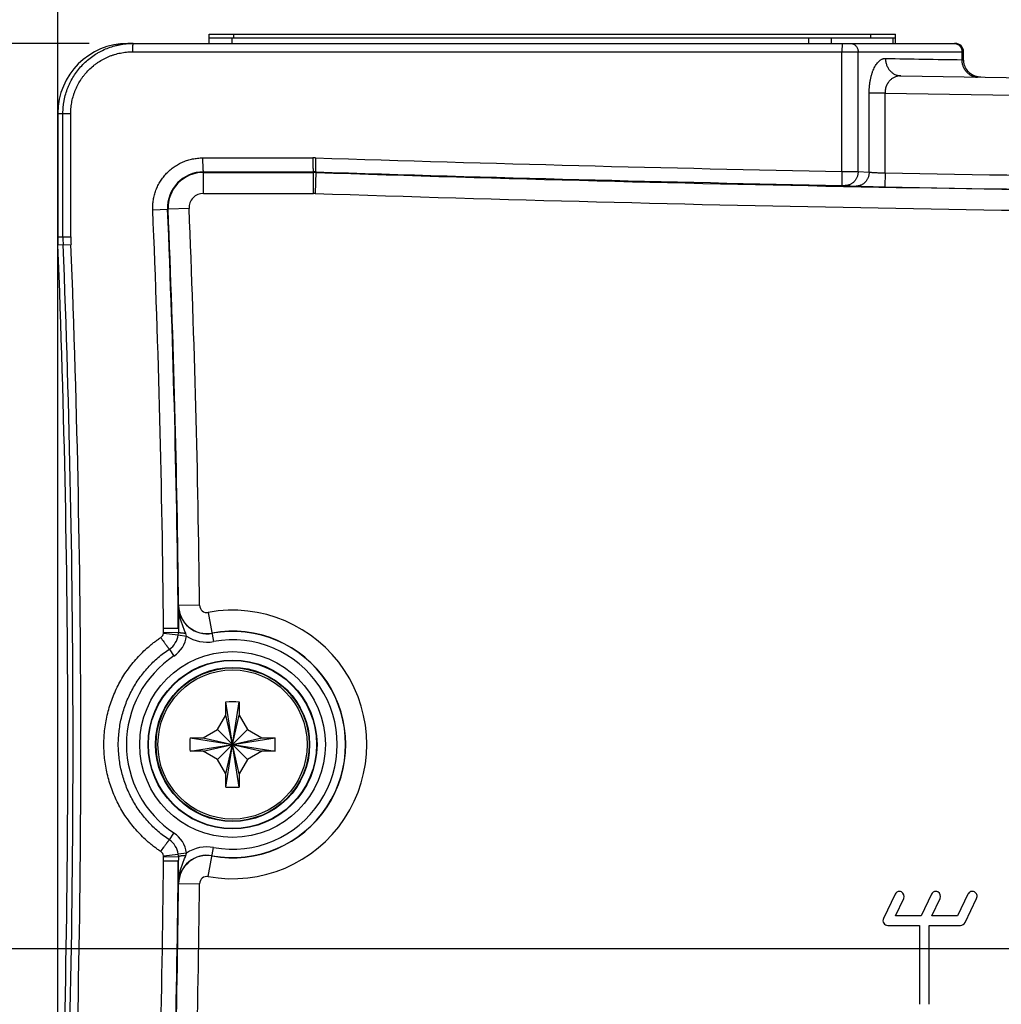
# Model space of a CAD drawing. Header units: inches. Extents: x 0 to 34, y 0 to 22.
# Tile 14 of 42: x 9.9 to 11.3, y 17.3 to 18.7. Entities that reach past the tile are written whole.
import ezdxf

# ---------------------------------------------------------------- set-up
doc = ezdxf.new("R2010")
doc.units = ezdxf.units.IN
doc.header["$LTSCALE"] = 1.87
doc.header["$MEASUREMENT"] = 0
doc.layers.get('0').update_dxf_attribs({"linetype": 'CONTINUOUS'})
doc.layers.add('DIMENSIONS', color=7, linetype='CONTINUOUS')
doc.styles.get("Standard").update_dxf_attribs({"font": 'txt', "width": 0.8})
doc.dimstyles.new('DIMSTYLE_1', dxfattribs={"dimtxt": 0.125, "dimasz": 0.18, "dimexe": 0.18, "dimexo": 0.0625, "dimgap": 0.09, "dimtad": 0, "dimtih": 1, "dimtoh": 1, "dimdec": 3, "dimzin": 4, "dimdsep": 46, "dimtxsty": 'STANDARD', "dimblk": '_FILLED', "dimblk1": '_FILLED', "dimblk2": '_FILLED', "dimcen": 0.09, "dimadec": 0, "dimazin": 0, "dimtp": 0.01, "dimtm": 0.01, "dimtfac": 1, "dimtdec": 3, "dimtofl": 0, "dimtmove": 0, "dimatfit": 3, "dimldrblk": '_FILLED', "dimfxl": 1, "dimtolj": 1, "dimtzin": 4, "dimarcsym": 0})

# ---------------------------------------------------------------- blocks, each defined once
blk = doc.blocks.new('_FILLED')
at = {"color": 0, "linetype": 'BYBLOCK'}
blk.add_solid([(0, 0), (-1, 0.1736), (-1, -0.1736)], dxfattribs=at)
blk = doc.blocks.new('*D3')
at = {"layer": 'DIMENSIONS', "color": 2, "linetype": 'CONTINUOUS'}
for p, q in [((9.9657, 16.9068), (9.9657, 19.5759)), ((11.4787, 17.4559), (11.4787, 19.5759)), ((9.9657, 19.4509), (9.3491, 19.4509)), ((11.4787, 19.4509), (11.8387, 19.4509))]:
    blk.add_line(p, q, dxfattribs=at)
at = {"layer": 'DIMENSIONS', "color": 2, "linetype": 'CONTINUOUS', "xscale": 0.18, "yscale": 0.18, "zscale": 0.18}
blk.add_blockref('_FILLED', (9.9657, 19.4509), dxfattribs=at)
at = {"layer": 'DIMENSIONS', "color": 2, "linetype": 'CONTINUOUS', "xscale": 0.18, "yscale": 0.18, "zscale": 0.18, "rotation": 180}
blk.add_blockref('_FILLED', (11.4787, 19.4509), dxfattribs=at)
at = {"layer": 'DIMENSIONS', "color": 2, "linetype": 'CONTINUOUS', "insert": (9.2866, 19.5134), "char_height": 0.125, "width": 1.325, "attachment_point": 3, "line_spacing_factor": 0.9}
blk.add_mtext('1.513{\\Ftxt.shx;\\W1.000000;\\H0.125000; }[38.43]', dxfattribs=at)
blk = doc.blocks.new('*D4')
at = {"layer": 'DIMENSIONS', "color": 2, "linetype": 'CONTINUOUS'}
for p, q in [((10.0108, 18.6879), (9.0907, 18.6879)), ((9.2157, 18.6879), (9.2157, 18.1656)), ((9.2157, 17.3934), (9.2157, 17.9156)), ((11.4162, 17.3934), (9.0907, 17.3934))]:
    blk.add_line(p, q, dxfattribs=at)
at = {"layer": 'DIMENSIONS', "color": 2, "linetype": 'CONTINUOUS', "xscale": 0.18, "yscale": 0.18, "zscale": 0.18}
for p, rotation in [((9.2157, 18.6879), 90), ((9.2157, 17.3934), 270)]:
    blk.add_blockref('_FILLED', p, dxfattribs=dict(at, rotation=rotation))
at = {"layer": 'DIMENSIONS', "color": 2, "linetype": 'CONTINUOUS', "insert": (9.2157, 18.1031), "char_height": 0.125, "width": 1.325, "attachment_point": 2, "line_spacing_factor": 0.9}
blk.add_mtext('1.295{\\Ftxt.shx;\\W1.000000;\\H0.125000; }[32.88]', dxfattribs=at)
blk = doc.blocks.new('*D7')
at = {"layer": 'DIMENSIONS', "color": 2, "linetype": 'CONTINUOUS'}
for p, q in [((10.0108, 18.6879), (7.8394, 18.6879)), ((7.9644, 18.6879), (7.9644, 17.8262)), ((7.9644, 16.7145), (7.9644, 17.5762)), ((12.0996, 16.7145), (7.8394, 16.7145))]:
    blk.add_line(p, q, dxfattribs=at)
at = {"layer": 'DIMENSIONS', "color": 2, "linetype": 'CONTINUOUS', "xscale": 0.18, "yscale": 0.18, "zscale": 0.18}
for p, rotation in [((7.9644, 18.6879), 90), ((7.9644, 16.7145), 270)]:
    blk.add_blockref('_FILLED', p, dxfattribs=dict(at, rotation=rotation))
at = {"layer": 'DIMENSIONS', "color": 2, "linetype": 'CONTINUOUS', "insert": (7.9644, 17.7637), "char_height": 0.125, "width": 1.325, "attachment_point": 2, "line_spacing_factor": 0.9}
blk.add_mtext('1.973{\\Ftxt.shx;\\W1.000000;\\H0.125000; }[50.12]', dxfattribs=at)

msp = doc.modelspace()

# ---------------------------------------------------------------- linework, layer by layer
at = {"color": 7, "linetype": 'CONTINUOUS'}
for p, q in [((10.1823, 18.6879), (10.1823, 18.7009)), ((10.1823, 18.7009), (11.1638, 18.7009)), ((10.2173, 18.6959), (10.2173, 18.7009)), ((11.1288, 18.6959), (11.1288, 18.7009)), ((11.1638, 18.6879), (11.1638, 18.7009)), ((10.0658, 18.6879), (11.2494, 18.6879)), ((10.1823, 18.6959), (11.1638, 18.6959)), ((10.2153, 18.6879), (10.2153, 18.6959)), ((11.0398, 18.6879), (11.0398, 18.6959)), ((11.0723, 18.6879), (11.0723, 18.6959)), ((11.0876, 18.6879), (11.0874, 18.6759)), ((11.1605, 18.6879), (11.1605, 18.6959)), ((10.0725, 18.6759), (11.2614, 18.6759)), ((11.0874, 18.5049), (11.0874, 18.6759)), ((11.1105, 18.5047), (11.1105, 18.6759)), ((11.2591, 18.6646), (11.2591, 18.6759)), ((11.2614, 18.6645), (11.2614, 18.6759)), ((11.2591, 18.6646), (11.2614, 18.6645)), ((11.2615, 18.663), (11.2614, 18.6645)), ((11.2841, 18.6397), (11.282, 18.6399)), ((11.286, 18.6395), (11.2841, 18.6397)), ((11.1263, 18.5039), (11.1263, 18.6169)), ((11.149, 18.6169), (11.1263, 18.6169)), ((11.149, 18.5026), (11.149, 18.6169)), ((9.9657, 18.5879), (9.9657, 18.4113)), ((9.9657, 18.5879), (9.9843, 18.5879)), ((9.9731, 18.4113), (9.9731, 18.5879)), ((9.9843, 18.4113), (9.9843, 18.5879)), ((10.1728, 18.5241), (10.3304, 18.5243)), ((10.174, 18.5041), (10.3314, 18.5043)), ((10.174, 18.5041), (10.174, 18.5034)), ((10.174, 18.4734), (10.174, 18.5034)), ((10.174, 18.5034), (10.3314, 18.5034)), ((10.3314, 18.4734), (10.3314, 18.5043)), ((10.3348, 18.5042), (10.3338, 18.4733)), ((11.0874, 18.5049), (11.1105, 18.5047)), ((11.1105, 18.5047), (11.1263, 18.5039)), ((11.149, 18.5026), (11.1486, 18.4827)), ((10.174, 18.4734), (10.3314, 18.4734)), ((11.0874, 18.4849), (11.092, 18.4848)), ((11.092, 18.4848), (11.1078, 18.4839)), ((10.1016, 18.4499), (10.1228, 18.4507)), ((10.1228, 18.4507), (10.1235, 18.4507)), ((10.1535, 18.452), (10.1235, 18.4507)), ((9.9657, 18.4113), (9.9843, 18.4113)), ((9.9733, 18.3997), (9.966, 18.3994)), ((9.9733, 18.3997), (9.9845, 18.4002)), ((10.1685, 17.8844), (10.1382, 17.8841)), ((10.181, 17.8742), (10.1886, 17.8325)), ((10.117, 17.8515), (10.1382, 17.8517)), ((10.117, 17.8457), (10.117, 17.8515)), ((10.117, 17.8457), (10.1382, 17.846)), ((10.117, 17.8447), (10.117, 17.8457)), ((10.117, 17.8447), (10.138, 17.8421)), ((10.138, 17.8421), (10.1498, 17.8405)), ((10.1498, 17.8405), (10.1487, 17.8443)), ((10.1253, 17.8218), (10.1319, 17.8119)), ((10.2062, 17.7456), (10.2063, 17.7462)), ((10.2062, 17.7274), (10.2062, 17.7456)), ((10.2063, 17.6245), (10.2252, 17.7462)), ((10.2252, 17.6245), (10.2063, 17.7462)), ((10.2252, 17.7462), (10.2252, 17.7456)), ((10.2252, 17.7456), (10.2252, 17.7274)), ((10.1943, 17.7068), (10.2062, 17.7274)), ((10.2062, 17.6434), (10.2252, 17.7274)), ((10.2252, 17.6434), (10.2062, 17.7274)), ((10.2252, 17.7274), (10.2371, 17.7068)), ((10.1737, 17.6949), (10.1943, 17.7068)), ((10.1943, 17.664), (10.2371, 17.7068)), ((10.2371, 17.664), (10.1943, 17.7068)), ((10.2371, 17.7068), (10.2577, 17.6949)), ((10.1549, 17.6948), (10.1555, 17.6949)), ((10.1549, 17.6948), (10.2766, 17.6759)), ((10.1549, 17.6759), (10.2766, 17.6948)), ((10.1555, 17.6949), (10.1737, 17.6949)), ((10.1737, 17.6949), (10.2577, 17.6759)), ((10.1737, 17.6759), (10.2577, 17.6949)), ((10.2577, 17.6949), (10.276, 17.6949)), ((10.276, 17.6949), (10.2766, 17.6948)), ((10.1555, 17.6759), (10.1549, 17.6759)), ((10.1737, 17.6759), (10.1555, 17.6759)), ((10.1943, 17.664), (10.1737, 17.6759)), ((10.2577, 17.6759), (10.2371, 17.664)), ((10.276, 17.6759), (10.2577, 17.6759)), ((10.2766, 17.6759), (10.276, 17.6759)), ((10.2062, 17.6434), (10.1943, 17.664)), ((10.2371, 17.664), (10.2252, 17.6434)), ((10.2062, 17.6251), (10.2062, 17.6434)), ((10.2252, 17.6434), (10.2252, 17.6251)), ((10.2063, 17.6245), (10.2062, 17.6251)), ((10.2252, 17.6251), (10.2252, 17.6245)), ((10.1253, 17.5489), (10.1319, 17.5588)), ((10.1498, 17.5302), (10.138, 17.5287)), ((10.1487, 17.5265), (10.1498, 17.5302)), ((10.181, 17.4966), (10.1886, 17.5382)), ((10.117, 17.526), (10.138, 17.5287)), ((10.117, 17.525), (10.117, 17.526)), ((10.117, 17.5192), (10.117, 17.525)), ((10.117, 17.525), (10.1382, 17.5247)), ((10.117, 17.5192), (10.1382, 17.519)), ((10.1382, 17.4867), (10.1382, 17.5005)), ((10.1382, 17.4867), (10.1685, 17.4863)), ((11.1633, 17.4714), (11.1467, 17.4367)), ((11.164, 17.4406), (11.1759, 17.4654)), ((11.2154, 17.4714), (11.2006, 17.4406)), ((11.2161, 17.4406), (11.2279, 17.4654)), ((11.2675, 17.4714), (11.2527, 17.4406)), ((11.2634, 17.4307), (11.28, 17.4654)), ((11.2006, 17.4406), (11.164, 17.4406)), ((11.2527, 17.4406), (11.2161, 17.4406)), ((11.1529, 17.4267), (11.1981, 17.4267)), ((11.1981, 17.4267), (11.1981, 17.3139)), ((11.212, 17.3139), (11.212, 17.4267)), ((11.212, 17.4267), (11.2571, 17.4267))]:
    msp.add_line(p, q, dxfattribs=at)
msp.add_lwpolyline([(11.282, 18.6399), (11.28, 18.6404), (11.278, 18.641), (11.2761, 18.6418), (11.2742, 18.6427), (11.2724, 18.6438), (11.2708, 18.6451), (11.2692, 18.6464), (11.2678, 18.6479), (11.2665, 18.6495), (11.2653, 18.6512), (11.2642, 18.653), (11.2634, 18.6549), (11.2626, 18.6569), (11.2621, 18.6589), (11.2617, 18.6609), (11.2615, 18.663)], dxfattribs=at)
for radius in [0.1328, 0.1208, 0.1202, 0.1102, 0.1095, 0.1067]:
    msp.add_circle((10.2157, 17.6854), radius, dxfattribs=at)
for centre, radius, start, end in [((10.0658, 18.5878), 0.1, 89.9926, 179.9926), ((10.0733, 18.5875), 0.1004, 90.0007, 94.2849), ((11.2482, 18.678), 0.00987, 83.798, 89.9966), ((11.2482, 18.678), 0.00988, 82.9845, 83.7984), ((11.2494, 18.6759), 0.012, 0, 90), ((12.1131, 72.6478), 53.99, 268.97748, 269.09368), ((12.1357, 72.6479), 54.015, 268.97748, 271.02252), ((11.2817, 18.6602), 0.0206, 261.2714, 269.0921), ((12.1357, 72.6479), 54.04, 268.9537, 271.0463), ((10.3305, 18.4027), 0.1216, 88.1474, 90.0512), ((12.16, 74.9668), 56.4721, 268.14743, 268.9116), ((10.174, 18.4529), 0.0513, 90.0931, 182.4092), ((10.174, 18.4529), 0.0505, 90, 182.4156), ((10.3315, 18.4029), 0.1014, 88.1559, 90.0613), ((10.3314, 18.4029), 0.1005, 88.0949, 90), ((12.1595, 74.8727), 56.398, 268.14587, 268.91068), ((12.1357, 72.6479), 54.1745, 268.0949, 269.79866), ((12.1357, 72.6479), 54.1542, 268.95591, 269.79896), ((10.174, 18.4529), 0.0205, 90, 182.4156), ((10.3314, 18.4029), 0.0705, 88.0949, 90), ((12.1357, 72.6479), 54.2045, 268.0949, 269.79866), ((12.1357, 72.6479), 54.1742, 268.95591, 269.79896), ((-8.0257, 17.6853), 18.1434, 0.52477, 2.41501), ((-8.0391, 17.6854), 18.178, 0.52431, 2.41303), ((-8.0199, 17.6854), 18.1595, 0.62696, 2.41557), ((-8.0199, 17.6854), 18.1895, 0.62696, 2.41557), ((10.2657, 18.4113), 0.3, 180, 182.2736), ((10.2653, 18.4113), 0.2922, 180.0001, 182.2772), ((10.2644, 18.4113), 0.28, 180.0001, 182.2786), ((-8.0199, 17.6854), 18, 357.72643, 2.27357), ((-7.989, 17.6854), 17.9766, 357.72253, 2.27747), ((-7.9808, 17.6854), 17.9795, 357.72139, 2.27861), ((10.1791, 17.8845), 0.0408, 180.627, 280.437), ((16.4956, 17.8496), 6.3575, 179.68967, 179.81422), ((10.1791, 17.8845), 0.0405, 180.627, 280.437), ((10.1791, 17.8845), 0.0105, 180.627, 280.437), ((12.9072, 17.8618), 2.769, 179.8252, 180.2089), ((10.2157, 17.6854), 0.192, 259.563, 100.437), ((10.1082, 17.8458), 0.00888, 303.721, 352.5084), ((10.1094, 17.8458), 0.0288, 303.5468, 352.4511), ((10.1094, 17.8458), 0.0407, 303.5202, 352.4508), ((10.1099, 17.8458), 0.0283, 352.4383, 0.4548), ((11.9909, 17.8643), 1.8528, 180.3884, 180.5641), ((10.1791, 17.8845), 0.0528, 236.4147, 280.437), ((10.2157, 17.6854), 0.162, 259.563, 100.437), ((10.2157, 17.6854), 0.1617, 259.563, 100.437), ((10.2157, 17.6854), 0.1497, 259.563, 100.437), ((10.2157, 17.6854), 0.1518, 123.5202, 236.4798), ((10.2157, 17.4426), 0.3037, 88.212, 91.788), ((10.4583, 17.6854), 0.3036, 178.2115, 180.0005), ((10.4578, 17.6853), 0.3031, 179.998, 181.79), ((9.9737, 17.6854), 0.3031, 359.998, 1.79), ((9.9732, 17.6854), 0.3036, 358.2115, 0.0005), ((10.2157, 17.9281), 0.3037, 268.212, 271.788), ((10.1094, 17.5249), 0.0407, 7.5484, 56.4798), ((10.1094, 17.5249), 0.0288, 7.549, 56.449), ((10.1082, 17.5249), 0.00888, 7.5373, 56.28), ((10.1791, 17.4862), 0.0528, 79.563, 123.5855), ((-8.0256, 17.6854), 18.1433, 357.64063, 359.47523), ((-8.0391, 17.6854), 18.178, 357.64254, 359.47569), ((10.1097, 17.5249), 0.0285, 359.573, 7.5339), ((12.9072, 17.5089), 2.7691, 179.7911, 180.1748), ((10.1791, 17.4862), 0.0408, 79.563, 179.373), ((11.756, 17.5084), 1.6179, 179.4228, 179.6241), ((10.1791, 17.4862), 0.0405, 79.563, 179.373), ((-8.0199, 17.6854), 18.1595, 357.64008, 359.37304), ((10.1791, 17.4862), 0.0105, 79.563, 179.373), ((-8.0199, 17.6854), 18.1895, 357.64008, 359.37304)]:
    msp.add_arc(centre, radius, start, end, dxfattribs=at)
for points, knots in [([(9.9731, 18.5879), (9.9731, 18.5894), (9.9732, 18.5925), (9.9735, 18.5972), (9.9741, 18.6019), (9.9751, 18.608), (9.9769, 18.6156), (9.9794, 18.623), (9.9818, 18.6288), (9.9845, 18.6344), (9.9884, 18.6412), (9.9937, 18.6489), (9.9998, 18.656), (10.0065, 18.6626), (10.0138, 18.6685), (10.0203, 18.6728), (10.0257, 18.6759), (10.0312, 18.6787), (10.0384, 18.6818), (10.0459, 18.6841), (10.0519, 18.6856), (10.058, 18.6868), (10.0627, 18.6873), (10.0658, 18.6876)], [0, 0, 0, 0, 0.031276, 0.062553, 0.093829, 0.125105, 0.187636, 0.250162, 0.281432, 0.3127, 0.375214, 0.43772, 0.500219, 0.562709, 0.625191, 0.687666, 0.71891, 0.750152, 0.812615, 0.875074, 0.90631, 0.937546, 1, 1, 1, 1]), ([(10.0733, 18.6879), (10.0733, 18.6879), (10.0733, 18.6879), (10.0733, 18.6878), (10.0732, 18.6878), (10.0732, 18.6878), (10.0732, 18.6877), (10.0731, 18.6876), (10.0731, 18.6875), (10.0731, 18.6873), (10.073, 18.6871), (10.073, 18.6869), (10.073, 18.6867), (10.0729, 18.6863), (10.0729, 18.6858), (10.0728, 18.6851), (10.0728, 18.6843), (10.0727, 18.6834), (10.0727, 18.6821), (10.0726, 18.6804), (10.0726, 18.6782), (10.0725, 18.6766), (10.0725, 18.6759)], [0, 0, 0, 0, 0.001537, 0.00329, 0.005411, 0.007986, 0.014661, 0.023508, 0.034585, 0.047906, 0.063461, 0.081227, 0.101171, 0.123251, 0.173618, 0.231874, 0.297472, 0.369795, 0.448154, 0.619935, 0.806259, 1, 1, 1, 1]), ([(11.0996, 18.6879), (11.1, 18.6879), (11.1007, 18.6878), (11.1018, 18.6876), (11.1028, 18.6874), (11.1038, 18.687), (11.1048, 18.6865), (11.1057, 18.6858), (11.1065, 18.6851), (11.1076, 18.6841), (11.1087, 18.6825), (11.1096, 18.6808), (11.1101, 18.6793), (11.1103, 18.6782), (11.1105, 18.677), (11.1105, 18.6762), (11.1105, 18.6759)], [0, 0, 0, 0, 0.059425, 0.118973, 0.178762, 0.2389, 0.299478, 0.360571, 0.422229, 0.484483, 0.610633, 0.738952, 0.803835, 0.869039, 0.934463, 1, 1, 1, 1]), ([(11.2494, 18.6878), (11.2498, 18.6877), (11.2504, 18.6876), (11.2514, 18.6874), (11.2523, 18.687), (11.2535, 18.6864), (11.2549, 18.6854), (11.2564, 18.6839), (11.2576, 18.6821), (11.2583, 18.6805), (11.2587, 18.6791), (11.259, 18.6777), (11.2591, 18.6766), (11.2591, 18.6759)], [0, 0, 0, 0, 0.059363, 0.118956, 0.178871, 0.239188, 0.361134, 0.485253, 0.611562, 0.739799, 0.804549, 0.869577, 1, 1, 1, 1]), ([(9.9843, 18.5879), (9.9843, 18.5893), (9.9844, 18.5922), (9.9847, 18.5965), (9.9852, 18.6008), (9.9862, 18.6065), (9.9877, 18.6121), (9.9895, 18.6176), (9.991, 18.6216), (9.9928, 18.6256), (9.9954, 18.6307), (9.9984, 18.6357), (10.0017, 18.6404), (10.0053, 18.6449), (10.0101, 18.6502), (10.0155, 18.6551), (10.02, 18.6586), (10.0248, 18.6619), (10.0297, 18.6649), (10.0349, 18.6675), (10.0388, 18.6692), (10.0429, 18.6708), (10.0483, 18.6726), (10.0539, 18.674), (10.0596, 18.6749), (10.0639, 18.6755), (10.0682, 18.6758), (10.0711, 18.6759), (10.0725, 18.6759)], [0, 0, 0, 0, 0.031285, 0.06257, 0.093853, 0.125137, 0.18768, 0.218958, 0.250235, 0.281509, 0.31278, 0.375296, 0.406559, 0.43782, 0.500312, 0.562792, 0.594037, 0.625279, 0.687737, 0.718971, 0.750204, 0.781434, 0.812664, 0.875099, 0.906325, 0.93755, 0.968775, 1, 1, 1, 1]), ([(11.1263, 18.6169), (11.1263, 18.6186), (11.1264, 18.6211), (11.1266, 18.6246), (11.1268, 18.6271), (11.1271, 18.6296), (11.1275, 18.6328), (11.1282, 18.6367), (11.1292, 18.6412), (11.1305, 18.6455), (11.1319, 18.6494), (11.1335, 18.6529), (11.1352, 18.6561), (11.137, 18.6588), (11.1389, 18.6612), (11.141, 18.6631), (11.1427, 18.6644), (11.1442, 18.6652), (11.1453, 18.6657), (11.1463, 18.666), (11.1474, 18.6663), (11.1485, 18.6664), (11.1492, 18.6665), (11.1496, 18.6665)], [0, 0, 0, 0, 0.08687, 0.130022, 0.172837, 0.215204, 0.257007, 0.338539, 0.416793, 0.491185, 0.561229, 0.626668, 0.687367, 0.743301, 0.794619, 0.841652, 0.884898, 0.905324, 0.925081, 0.944289, 0.963083, 0.981603, 1, 1, 1, 1]), ([(11.1496, 18.6665), (11.1496, 18.6656), (11.1497, 18.664), (11.15, 18.6616), (11.1505, 18.6593), (11.1512, 18.657), (11.1522, 18.6548), (11.1533, 18.6527), (11.1546, 18.6507), (11.156, 18.6489), (11.1576, 18.6473), (11.1594, 18.6458), (11.1613, 18.6445), (11.1632, 18.6434), (11.1653, 18.6426), (11.1674, 18.642), (11.1696, 18.6416), (11.1711, 18.6415), (11.1718, 18.6415)], [0, 0, 0, 0, 0.065542, 0.130955, 0.196136, 0.260986, 0.325419, 0.389362, 0.45276, 0.515577, 0.577798, 0.639431, 0.700506, 0.761075, 0.821211, 0.881006, 0.940563, 1, 1, 1, 1]), ([(11.2786, 18.6398), (11.2779, 18.64), (11.2766, 18.6402), (11.2746, 18.6408), (11.2727, 18.6416), (11.2709, 18.6426), (11.2691, 18.6438), (11.2675, 18.6451), (11.266, 18.6466), (11.2641, 18.6487), (11.2621, 18.6518), (11.2607, 18.6551), (11.2599, 18.658), (11.2594, 18.6602), (11.2591, 18.6624), (11.2591, 18.6639), (11.2591, 18.6646)], [0, 0, 0, 0, 0.059362, 0.118963, 0.178887, 0.239212, 0.299999, 0.361294, 0.423125, 0.485503, 0.611738, 0.739874, 0.804568, 0.869545, 0.934718, 1, 1, 1, 1]), ([(11.1718, 18.6415), (11.1705, 18.6415), (11.1685, 18.6413), (11.1659, 18.6408), (11.164, 18.6402), (11.1621, 18.6394), (11.1602, 18.6384), (11.1584, 18.6371), (11.1567, 18.6357), (11.1551, 18.6341), (11.1538, 18.6325), (11.1529, 18.6312), (11.1523, 18.6301), (11.1517, 18.629), (11.1509, 18.6274), (11.1501, 18.6253), (11.1494, 18.6226), (11.1491, 18.6202), (11.149, 18.6183), (11.1489, 18.6173), (11.149, 18.6169)], [0, 0, 0, 0, 0.105487, 0.15873, 0.212621, 0.267435, 0.32344, 0.380908, 0.440147, 0.501499, 0.565225, 0.59806, 0.631571, 0.665779, 0.700686, 0.772498, 0.846746, 0.922855, 0.961364, 1, 1, 1, 1]), ([(10.1016, 18.4499), (10.1016, 18.4511), (10.1015, 18.4528), (10.1016, 18.4552), (10.1017, 18.457), (10.1018, 18.4588), (10.102, 18.4612), (10.1024, 18.4642), (10.1031, 18.4677), (10.1042, 18.4724), (10.106, 18.4781), (10.1089, 18.4847), (10.1125, 18.491), (10.1159, 18.4959), (10.119, 18.4996), (10.1222, 18.5031), (10.1257, 18.5064), (10.1294, 18.5094), (10.1323, 18.5115), (10.1353, 18.5135), (10.1394, 18.5159), (10.1438, 18.518), (10.1482, 18.5198), (10.1516, 18.5209), (10.1551, 18.5219), (10.1586, 18.5227), (10.1621, 18.5233), (10.1656, 18.5238), (10.1692, 18.5241), (10.1716, 18.5241), (10.1728, 18.5241)], [0, 0, 0, 0, 0.031279, 0.046922, 0.062563, 0.078203, 0.093844, 0.125124, 0.156402, 0.187679, 0.250208, 0.31273, 0.375243, 0.437745, 0.469003, 0.500257, 0.562738, 0.593985, 0.625229, 0.65647, 0.687709, 0.750162, 0.781395, 0.812627, 0.843858, 0.875087, 0.906316, 0.937544, 0.968773, 1, 1, 1, 1]), ([(10.1728, 18.5241), (10.1728, 18.5228), (10.1728, 18.5203), (10.1729, 18.5172), (10.173, 18.5148), (10.173, 18.5132), (10.1731, 18.5116), (10.1732, 18.5102), (10.1732, 18.5088), (10.1733, 18.5077), (10.1734, 18.5067), (10.1735, 18.5059), (10.1736, 18.5054), (10.1736, 18.5051), (10.1737, 18.5048), (10.1737, 18.5046), (10.1738, 18.5044), (10.1738, 18.5043), (10.1739, 18.5043), (10.1739, 18.5042), (10.1739, 18.5042), (10.1739, 18.5041), (10.174, 18.5041)], [0, 0, 0, 0, 0.191959, 0.376731, 0.464242, 0.547399, 0.625423, 0.697584, 0.763212, 0.821696, 0.872501, 0.915168, 0.933334, 0.949336, 0.963149, 0.974756, 0.984158, 0.988042, 0.991391, 0.994223, 0.996564, 1, 1, 1, 1]), ([(10.3304, 18.5243), (10.3304, 18.523), (10.3304, 18.5211), (10.3304, 18.5186), (10.3305, 18.5167), (10.3305, 18.515), (10.3306, 18.5133), (10.3306, 18.5118), (10.3307, 18.5103), (10.3308, 18.509), (10.3308, 18.5078), (10.3309, 18.5068), (10.331, 18.5061), (10.3311, 18.5056), (10.3311, 18.5052), (10.3312, 18.505), (10.3312, 18.5047), (10.3313, 18.5046), (10.3313, 18.5044), (10.3313, 18.5044), (10.3314, 18.5043), (10.3314, 18.5043), (10.3314, 18.5043), (10.3314, 18.5043)], [0, 0, 0, 0, 0.192157, 0.285979, 0.377115, 0.46471, 0.547942, 0.626031, 0.698247, 0.763914, 0.822422, 0.873231, 0.915879, 0.934023, 0.949995, 0.963766, 0.975317, 0.984643, 0.991766, 0.994526, 0.996779, 0.998573, 1, 1, 1, 1]), ([(10.3344, 18.5242), (10.3344, 18.5229), (10.3343, 18.521), (10.3343, 18.5185), (10.3343, 18.5167), (10.3342, 18.5149), (10.3342, 18.5133), (10.3343, 18.5117), (10.3343, 18.5103), (10.3343, 18.509), (10.3343, 18.5078), (10.3344, 18.5068), (10.3344, 18.506), (10.3345, 18.5055), (10.3345, 18.5052), (10.3346, 18.5049), (10.3346, 18.5047), (10.3346, 18.5045), (10.3347, 18.5044), (10.3347, 18.5043), (10.3347, 18.5043), (10.3348, 18.5042), (10.3348, 18.5042), (10.3348, 18.5042)], [0, 0, 0, 0, 0.192249, 0.286096, 0.377246, 0.464846, 0.548076, 0.626157, 0.698359, 0.764011, 0.822502, 0.873293, 0.915926, 0.934062, 0.950028, 0.963793, 0.975338, 0.984658, 0.991777, 0.994534, 0.996785, 0.998576, 1, 1, 1, 1]), ([(11.0874, 18.5049), (11.0873, 18.5036), (11.0873, 18.5017), (11.0873, 18.4992), (11.0872, 18.4973), (11.0872, 18.4956), (11.0872, 18.4939), (11.0872, 18.4924), (11.0872, 18.4909), (11.0872, 18.4896), (11.0872, 18.4886), (11.0872, 18.4879), (11.0872, 18.4874), (11.0872, 18.4869), (11.0872, 18.4865), (11.0873, 18.4862), (11.0873, 18.4859), (11.0873, 18.4856), (11.0873, 18.4854), (11.0873, 18.4852), (11.0873, 18.4851), (11.0873, 18.485), (11.0873, 18.485), (11.0873, 18.4849), (11.0874, 18.4849), (11.0874, 18.4849), (11.0874, 18.4849)], [0, 0, 0, 0, 0.192866, 0.287024, 0.378477, 0.466365, 0.549862, 0.628182, 0.700588, 0.7664, 0.824999, 0.85142, 0.875836, 0.898192, 0.918434, 0.936516, 0.952397, 0.966039, 0.977413, 0.986496, 0.990174, 0.993274, 0.995799, 0.99775, 0.99914, 1, 1, 1, 1]), ([(11.1105, 18.5047), (11.1105, 18.5041), (11.1104, 18.5028), (11.1101, 18.5008), (11.1097, 18.4989), (11.1091, 18.497), (11.1083, 18.4953), (11.1073, 18.4936), (11.1062, 18.492), (11.105, 18.4905), (11.1037, 18.4892), (11.1022, 18.488), (11.1007, 18.487), (11.099, 18.4862), (11.0973, 18.4855), (11.0956, 18.4851), (11.0938, 18.4848), (11.0926, 18.4847), (11.092, 18.4848)], [0, 0, 0, 0, 0.065353, 0.13065, 0.195781, 0.260639, 0.325127, 0.38916, 0.45267, 0.515609, 0.577948, 0.639682, 0.700831, 0.761435, 0.821561, 0.881294, 0.940734, 1, 1, 1, 1]), ([(11.1263, 18.5039), (11.1263, 18.5032), (11.1262, 18.5019), (11.1259, 18.4999), (11.1255, 18.498), (11.1249, 18.4962), (11.1241, 18.4944), (11.1231, 18.4927), (11.122, 18.4911), (11.1208, 18.4896), (11.1195, 18.4883), (11.118, 18.4871), (11.1164, 18.4861), (11.1148, 18.4853), (11.1131, 18.4846), (11.1114, 18.4842), (11.1096, 18.4839), (11.1084, 18.4839), (11.1078, 18.4839)], [0, 0, 0, 0, 0.065353, 0.130651, 0.195782, 0.260639, 0.325126, 0.389159, 0.452669, 0.515607, 0.577946, 0.639681, 0.700829, 0.761434, 0.82156, 0.881293, 0.940734, 1, 1, 1, 1]), ([(11.1263, 18.5039), (11.1269, 18.5038), (11.1282, 18.5037), (11.1303, 18.5035), (11.1328, 18.5034), (11.1356, 18.5032), (11.1387, 18.503), (11.142, 18.5029), (11.1454, 18.5028), (11.1478, 18.5027), (11.149, 18.5026)], [0, 0, 0, 0, 0.076134, 0.170738, 0.281928, 0.407486, 0.544905, 0.691439, 0.844157, 1, 1, 1, 1]), ([(11.1078, 18.4839), (11.1083, 18.4838), (11.1093, 18.4838), (11.1116, 18.4837), (11.115, 18.4835), (11.1195, 18.4834), (11.1246, 18.4832), (11.1301, 18.4831), (11.1382, 18.4829), (11.1444, 18.4827), (11.1486, 18.4827)], [0, 0, 0, 0, 0.035588, 0.07602, 0.170555, 0.281747, 0.407302, 0.544767, 0.691341, 1, 1, 1, 1]), ([(10.1409, 17.8658), (10.1405, 17.8673), (10.1397, 17.8703), (10.1389, 17.8748), (10.1384, 17.8794), (10.1382, 17.8825), (10.1382, 17.8841)], [0, 0, 0, 0, 0.250362, 0.500385, 0.750232, 1, 1, 1, 1]), ([(10.1487, 17.8443), (10.148, 17.8461), (10.1469, 17.8488), (10.1455, 17.8524), (10.1441, 17.8559), (10.1425, 17.8604), (10.1414, 17.864), (10.1409, 17.8658)], [0, 0, 0, 0, 0.254393, 0.380166, 0.505144, 0.753319, 1, 1, 1, 1]), ([(10.1487, 17.8443), (10.148, 17.8443), (10.1467, 17.8443), (10.1448, 17.8444), (10.1433, 17.8446), (10.1422, 17.8447), (10.1415, 17.8448), (10.1408, 17.8449), (10.1402, 17.8451), (10.1396, 17.8452), (10.1392, 17.8453), (10.1389, 17.8455), (10.1387, 17.8456), (10.1385, 17.8457), (10.1384, 17.8458), (10.1383, 17.8459), (10.1382, 17.846), (10.1382, 17.846)], [0, 0, 0, 0, 0.18777, 0.366082, 0.529782, 0.604676, 0.674219, 0.737939, 0.795424, 0.846332, 0.890412, 0.927535, 0.943505, 0.957783, 0.970437, 0.981575, 1, 1, 1, 1]), ([(10.1131, 17.5323), (10.1116, 17.5333), (10.1085, 17.5354), (10.1039, 17.5388), (10.0995, 17.5423), (10.0937, 17.5471), (10.0868, 17.5535), (10.079, 17.5616), (10.0717, 17.5702), (10.0649, 17.5793), (10.0587, 17.5887), (10.0531, 17.5985), (10.0481, 17.6086), (10.0438, 17.6191), (10.0401, 17.6297), (10.037, 17.6406), (10.0346, 17.6516), (10.0329, 17.6628), (10.0319, 17.6741), (10.0315, 17.6854), (10.0319, 17.6966), (10.0329, 17.7079), (10.0346, 17.7191), (10.037, 17.7301), (10.0401, 17.741), (10.0438, 17.7516), (10.0481, 17.7621), (10.0531, 17.7722), (10.0587, 17.782), (10.0649, 17.7915), (10.0717, 17.8005), (10.079, 17.8091), (10.0868, 17.8172), (10.0937, 17.8236), (10.0995, 17.8284), (10.1039, 17.8319), (10.1085, 17.8353), (10.1116, 17.8374), (10.1131, 17.8385)], [0, 0, 0, 0, 0.015615, 0.031231, 0.046848, 0.062465, 0.093698, 0.124935, 0.156175, 0.187419, 0.218666, 0.249916, 0.281169, 0.312425, 0.343683, 0.374944, 0.406206, 0.43747, 0.468735, 0.5, 0.531265, 0.56253, 0.593794, 0.625056, 0.656317, 0.687575, 0.718831, 0.750084, 0.781334, 0.812581, 0.843825, 0.875065, 0.906301, 0.937535, 0.953152, 0.968769, 0.984385, 1, 1, 1, 1]), ([(10.1131, 17.8385), (10.1138, 17.8374), (10.1152, 17.8353), (10.117, 17.8328), (10.1183, 17.8309), (10.1193, 17.8295), (10.1202, 17.8282), (10.1211, 17.827), (10.1219, 17.8259), (10.1226, 17.825), (10.1233, 17.8241), (10.1239, 17.8234), (10.1243, 17.8229), (10.1246, 17.8225), (10.1248, 17.8223), (10.125, 17.8221), (10.1251, 17.822), (10.1252, 17.8219), (10.1253, 17.8219), (10.1253, 17.8218), (10.1253, 17.8218)], [0, 0, 0, 0, 0.183594, 0.361746, 0.446763, 0.528044, 0.604857, 0.676511, 0.742362, 0.801821, 0.854358, 0.899509, 0.936885, 0.952559, 0.966182, 0.977735, 0.987208, 0.994611, 0.997551, 1, 1, 1, 1]), ([(10.1253, 17.5489), (10.1225, 17.5507), (10.1171, 17.5546), (10.1092, 17.561), (10.1018, 17.5678), (10.0948, 17.575), (10.0882, 17.5827), (10.0822, 17.5907), (10.0766, 17.5992), (10.0716, 17.6079), (10.0671, 17.6169), (10.0632, 17.6262), (10.0599, 17.6357), (10.0572, 17.6454), (10.055, 17.6553), (10.0535, 17.6652), (10.0525, 17.6753), (10.0522, 17.6854), (10.0525, 17.6954), (10.0535, 17.7055), (10.055, 17.7154), (10.0572, 17.7253), (10.0599, 17.735), (10.0632, 17.7445), (10.0671, 17.7538), (10.0716, 17.7628), (10.0766, 17.7716), (10.0822, 17.78), (10.0882, 17.788), (10.0948, 17.7957), (10.1018, 17.803), (10.1092, 17.8098), (10.1171, 17.8161), (10.1225, 17.82), (10.1253, 17.8218)], [0, 0, 0, 0, 0.031246, 0.062493, 0.09374, 0.124987, 0.156236, 0.187485, 0.218734, 0.249984, 0.281235, 0.312486, 0.343738, 0.37499, 0.406242, 0.437495, 0.468747, 0.5, 0.531253, 0.562505, 0.593758, 0.62501, 0.656262, 0.687514, 0.718765, 0.750016, 0.781266, 0.812515, 0.843764, 0.875013, 0.90626, 0.937507, 0.968754, 1, 1, 1, 1]), ([(10.1131, 17.5323), (10.1138, 17.5333), (10.1152, 17.5354), (10.117, 17.5379), (10.1183, 17.5398), (10.1193, 17.5412), (10.1202, 17.5425), (10.1211, 17.5437), (10.1219, 17.5448), (10.1226, 17.5458), (10.1233, 17.5466), (10.1239, 17.5473), (10.1243, 17.5479), (10.1246, 17.5482), (10.1248, 17.5484), (10.125, 17.5486), (10.1251, 17.5487), (10.1252, 17.5488), (10.1253, 17.5488), (10.1253, 17.5489), (10.1253, 17.5489)], [0, 0, 0, 0, 0.183586, 0.361734, 0.446751, 0.528032, 0.604845, 0.6765, 0.742353, 0.801814, 0.854352, 0.899505, 0.936883, 0.952557, 0.966181, 0.977734, 0.987207, 0.994611, 0.997551, 1, 1, 1, 1]), ([(10.1487, 17.5265), (10.148, 17.5264), (10.1467, 17.5264), (10.1448, 17.5263), (10.1433, 17.5262), (10.1422, 17.526), (10.1415, 17.5259), (10.1408, 17.5258), (10.1402, 17.5256), (10.1396, 17.5255), (10.1392, 17.5254), (10.1389, 17.5252), (10.1387, 17.5251), (10.1385, 17.525), (10.1384, 17.525), (10.1383, 17.5248), (10.1382, 17.5248), (10.1382, 17.5247)], [0, 0, 0, 0, 0.187768, 0.366079, 0.529778, 0.604672, 0.674215, 0.737935, 0.795421, 0.84633, 0.89041, 0.927533, 0.943503, 0.957782, 0.970436, 0.981574, 1, 1, 1, 1]), ([(10.1409, 17.5049), (10.1414, 17.5067), (10.1425, 17.5103), (10.1445, 17.5157), (10.1462, 17.5201), (10.1477, 17.5237), (10.1484, 17.5255), (10.1487, 17.5265)], [0, 0, 0, 0, 0.246681, 0.494855, 0.745606, 0.872315, 1, 1, 1, 1]), ([(10.1382, 17.4867), (10.1382, 17.4874), (10.1383, 17.489), (10.1384, 17.4913), (10.1386, 17.4936), (10.1389, 17.4959), (10.1393, 17.4981), (10.1398, 17.5004), (10.1403, 17.5027), (10.1407, 17.5041), (10.1409, 17.5049)], [0, 0, 0, 0, 0.124883, 0.249809, 0.374729, 0.499636, 0.624588, 0.74963, 0.874775, 1, 1, 1, 1]), ([(11.1759, 17.4654), (11.1773, 17.4683), (11.175, 17.4745), (11.1682, 17.4759), (11.1644, 17.4736), (11.1633, 17.4714)], [0, 0, 0, 0, 0.484056, 0.635343, 1, 1, 1, 1]), ([(11.2279, 17.4654), (11.2294, 17.4683), (11.2271, 17.4745), (11.2203, 17.4759), (11.2165, 17.4736), (11.2154, 17.4714)], [0, 0, 0, 0, 0.483167, 0.635185, 1, 1, 1, 1]), ([(11.28, 17.4654), (11.2808, 17.467), (11.281, 17.471), (11.2771, 17.4753), (11.2712, 17.4757), (11.2683, 17.473), (11.2675, 17.4714)], [0, 0, 0, 0, 0.249885, 0.499796, 0.750327, 1, 1, 1, 1]), ([(11.1467, 17.4367), (11.1457, 17.4347), (11.1459, 17.4292), (11.1507, 17.4267), (11.1529, 17.4267)], [0, 0, 0, 0, 0.500814, 1, 1, 1, 1])]:
    msp.add_open_spline(points, degree=3, knots=knots, dxfattribs=at)
msp.add_open_spline([(11.2571, 17.4267), (11.2596, 17.4267), (11.2623, 17.4284), (11.2634, 17.4307)], degree=3, dxfattribs=at)

# ---------------------------------------------------------------- dimensions: what is measured, and where the dimension line sits
at = {"layer": 'DIMENSIONS', "color": 2, "linetype": 'CONTINUOUS'}
dim = msp.add_linear_dim(base=(11.4787, 19.4509), p1=(9.9657, 16.9068), p2=(11.4787, 17.4559), dimstyle='DIMSTYLE_1', dxfattribs=at)
dim.commit()
dim.dimension.update_dxf_attribs({"geometry": '*D3', "text_midpoint": (8.3241, 19.4509), "dimtype": 160})
for base, p1, p2, picture, middle in [((7.9644, 16.7145), (10.0108, 18.6879), (12.0996, 16.7145), '*D7', (7.8144, 17.7012)), ((9.2157421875, 17.3933554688), (10.0107887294, 18.6878554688), (11.4162421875, 17.3933554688), '*D4', (9.0657421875, 18.0406054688))]:
    dim = msp.add_linear_dim(base=base, p1=p1, p2=p2, angle=270, dimstyle='DIMSTYLE_1', dxfattribs=at)
    dim.commit()
    dim.dimension.update_dxf_attribs({"geometry": picture, "text_midpoint": middle, "dimtype": 160})

doc.saveas('drawing.dxf')
